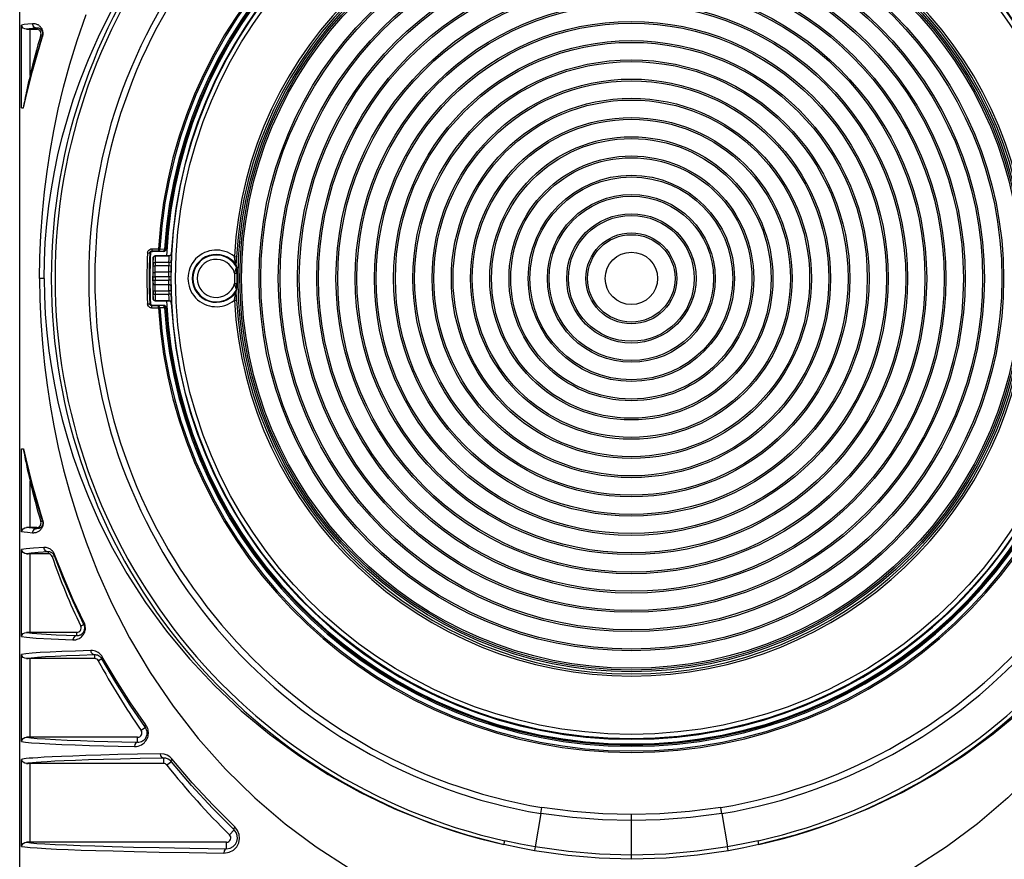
# Model space of a CAD drawing. Header units: millimetres. Extents: x 26456 to 27930, y -18123 to -17119.
# Tile 90 of 96: x 27669 to 27781, y -17417 to -17321. Entities that reach past the tile are written whole.
import ezdxf

# ---------------------------------------------------------------- set-up
doc = ezdxf.new("R2010")
doc.units = ezdxf.units.MM
doc.linetypes.add('ACAD_ISO02W100', pattern=[15, 12, -3])
for name, color, linetype in [('LJ-Y31201-03SOLIDLINE', 7, 'Continuous'), ('LJ-Y31201-04SOLIDLINE', 7, 'Continuous'), ('LJ-Y31201-18SOLIDLINE', 7, 'Continuous'), ('Y31201-Y31202-PP-20_2SOLIDLINE', 7, 'Continuous'), ('图层2', 7, 'ACAD_ISO02W100')]:
    doc.layers.add(name, color=color, linetype=linetype)
doc.styles.add('STYLE1', font='txt.shx')
doc.dimstyles.new('11', dxfattribs={"dimtxt": 7, "dimasz": 6, "dimexe": 1.25, "dimexo": 0.625, "dimgap": 2, "dimtad": 1, "dimtxsty": 'STYLE1', "dimcen": 2.5, "dimclrd": 3, "dimclre": 3, "dimclrt": 3, "dimadec": 0, "dimazin": 0, "dimtfac": 1, "dimtmove": 0, "dimatfit": 3, "dimfxl": 1, "dimarcsym": 0})

# ---------------------------------------------------------------- blocks, each defined once
blk = doc.blocks.new('*D8')
at = {"layer": 'Defpoints', "color": 0, "linetype": 'ByBlock', "transparency": 16777216}
for p in [(27768.5, -17205.1), (27852.93, -17450.1), (27921.07, -17450.1)]:
    blk.add_point(p, dxfattribs=at)
at = {"layer": '图层2', "color": 3, "linetype": 'ByBlock', "lineweight": -2, "transparency": 16777216}
for p, q in [((27769.75, -17205.1), (27923.57, -17205.1)), ((27921.07, -17217.1), (27921.07, -17438.1)), ((27854.18, -17450.1), (27923.57, -17450.1))]:
    blk.add_line(p, q, dxfattribs=at)
at = {"layer": '图层2', "color": 3, "linetype": 'ByBlock', "transparency": 16777216}
for points in [[(27919.07, -17217.1), (27923.07, -17217.1), (27921.07, -17205.1)], [(27919.07, -17438.1), (27923.07, -17438.1), (27921.07, -17450.1)]]:
    blk.add_solid(points, dxfattribs=at)
at = {"layer": '图层2', "color": 3, "linetype": 'ByBlock', "transparency": 16777216, "insert": (27908.91, -17327.6), "char_height": 14, "attachment_point": 5, "rotation": 90, "style": 'STYLE1'}
blk.add_mtext('245mm [9,646in]', dxfattribs=at)

msp = doc.modelspace()

# ---------------------------------------------------------------- linework, layer by layer
at = {"layer": 'LJ-Y31201-03SOLIDLINE', "color": 7}
for p, q in [((27668.7, -17330.6), (27668.7, -17321.12)), ((27670.45, -17321.47), (27670.45, -17321.6)), ((27669.29, -17321.6), (27669.48, -17321.6)), ((27669.48, -17321.6), (27670.45, -17321.6)), ((27669.69, -17326.89), (27669.69, -17321.6)), ((27671.13, -17322.3), (27670.93, -17322.24)), ((27668.7, -17330.6), (27668.95, -17330.6)), ((27683.14, -17347.18), (27683.39, -17347.2)), ((27683.39, -17347.2), (27683.48, -17347.29)), ((27683.49, -17347.12), (27683.57, -17347.04)), ((27683.57, -17347.04), (27683.69, -17347.01)), ((27683.64, -17346.71), (27684.38, -17346.71)), ((27683.64, -17346.71), (27683.64, -17346.96)), ((27683.64, -17346.96), (27684.38, -17346.96)), ((27683.67, -17346.99), (27683.69, -17347.01)), ((27685.01, -17347.01), (27683.69, -17347.01)), ((27684.38, -17346.71), (27684.55, -17346.72)), ((27684.38, -17346.71), (27684.38, -17346.96)), ((27684.38, -17346.96), (27684.91, -17346.98)), ((27684.55, -17346.72), (27685.08, -17346.74)), ((27684.98, -17346.98), (27685.01, -17347.01)), ((27685.23, -17346.75), (27685.26, -17346.78)), ((27671.3, -17350.1), (27670.79, -17350.1)), ((27683.14, -17353.01), (27683.39, -17353)), ((27683.39, -17353), (27683.48, -17352.91)), ((27684.38, -17353.24), (27683.64, -17353.24)), ((27683.64, -17353.49), (27683.64, -17353.24)), ((27684.38, -17353.49), (27683.64, -17353.49)), ((27683.67, -17353.21), (27683.69, -17353.19)), ((27685.01, -17353.19), (27683.69, -17353.19)), ((27684.91, -17353.22), (27684.38, -17353.24)), ((27684.38, -17353.49), (27684.38, -17353.24)), ((27684.55, -17353.48), (27684.38, -17353.49)), ((27685.08, -17353.46), (27684.55, -17353.48)), ((27685.01, -17353.19), (27684.98, -17353.21)), ((27685.26, -17353.42), (27685.23, -17353.45)), ((27668.7, -17369.6), (27668.95, -17369.6)), ((27668.7, -17379.08), (27668.7, -17369.6)), ((27668.91, -17369.6), (27668.95, -17369.82)), ((27668.95, -17369.82), (27669.04, -17370.29)), ((27669.69, -17378.6), (27669.69, -17373.3)), ((27670.45, -17378.73), (27670.45, -17378.6)), ((27671.13, -17377.9), (27670.93, -17377.96)), ((27668.7, -17391.08), (27668.7, -17381.12)), ((27669.29, -17381.6), (27669.48, -17381.6)), ((27671.75, -17381.6), (27669.48, -17381.6)), ((27669.69, -17390.6), (27669.69, -17381.6)), ((27671.75, -17381.39), (27671.75, -17381.6)), ((27672.48, -17381.84), (27672.22, -17381.93)), ((27675.86, -17389.71), (27675.49, -17389.88)), ((27675.04, -17390.96), (27675.04, -17390.6)), ((27668.7, -17403.08), (27668.7, -17393.12)), ((27669.29, -17393.6), (27669.48, -17393.6)), ((27677.07, -17393.6), (27669.48, -17393.6)), ((27669.69, -17402.6), (27669.69, -17393.6)), ((27677.07, -17393.17), (27677.07, -17393.6)), ((27677.92, -17393.64), (27677.51, -17393.86)), ((27679.53, -17396.07), (27677.95, -17393.4)), ((27682.89, -17401.48), (27682.41, -17401.81)), ((27683.02, -17401.32), (27682.94, -17401.19)), ((27682, -17403.16), (27682, -17402.6)), ((27668.7, -17415.08), (27668.7, -17405.12)), ((27669.29, -17405.6), (27669.48, -17405.6)), ((27684.96, -17405.6), (27669.48, -17405.6)), ((27669.69, -17414.6), (27669.69, -17405.6)), ((27684.96, -17404.98), (27684.96, -17405.6)), ((27685.87, -17405.39), (27685.36, -17405.79)), ((27688.24, -17407.8), (27685.92, -17405.08)), ((27728.14, -17411.32), (27727.5, -17415.14)), ((27728.14, -17411.32), (27728.25, -17410.63)), ((27748.83, -17411.12), (27748.75, -17410.63)), ((27748.87, -17411.32), (27748.83, -17411.12)), ((27748.87, -17411.32), (27749.51, -17415.14)), ((27693.05, -17413.19), (27692.51, -17413.74)), ((27693.44, -17413.25), (27693.12, -17412.84)), ((27692.16, -17415.34), (27692.16, -17414.6)), ((27723.91, -17414.87), (27724.01, -17414.43)), ((27753.1, -17414.87), (27753, -17414.43))]:
    msp.add_line(p, q, dxfattribs=at)
for points in [[(27670.79, -17350.1), (27670.82, -17347.71), (27670.92, -17345.17), (27671.1, -17342.64), (27671.34, -17340.2), (27671.63, -17337.87), (27671.98, -17335.58), (27672.4, -17333.23), (27672.91, -17330.76), (27673.52, -17328.21), (27674.23, -17325.61), (27675.07, -17322.88), (27676.1, -17319.91)], [(27671.3, -17350.1), (27671.33, -17348.11), (27671.43, -17345.98), (27671.61, -17343.86), (27671.84, -17341.81), (27672.13, -17339.85), (27672.47, -17337.93), (27672.88, -17335.98), (27673.38, -17333.94), (27673.96, -17331.83), (27674.64, -17329.68), (27675.42, -17327.46), (27676.36, -17325.08), (27677.53, -17322.45), (27678.99, -17319.52)], [(27669.97, -17320.97), (27669.42, -17321.02), (27669, -17321.07), (27668.7, -17321.12)], [(27669.29, -17321.6), (27669.08, -17321.56), (27668.9, -17321.46), (27668.77, -17321.31), (27668.7, -17321.12)], [(27670.51, -17321.47), (27669.96, -17321.51), (27669.58, -17321.56), (27669.29, -17321.6)], [(27670.45, -17321.47), (27670.21, -17321.4), (27670.03, -17321.22), (27669.97, -17320.97)], [(27671.13, -17322.44), (27671.15, -17322.4), (27671.16, -17322.36), (27671.17, -17322.32), (27671.17, -17322.28), (27671.18, -17322.23), (27671.18, -17322.18), (27671.19, -17322.12), (27671.19, -17322.06), (27671.18, -17321.99), (27671.17, -17321.93), (27671.16, -17321.85), (27671.14, -17321.78), (27671.12, -17321.71), (27671.09, -17321.64), (27671.06, -17321.57), (27671.02, -17321.51), (27670.98, -17321.45), (27670.94, -17321.4), (27670.9, -17321.34), (27670.85, -17321.29), (27670.79, -17321.24), (27670.74, -17321.2), (27670.68, -17321.15), (27670.61, -17321.11), (27670.54, -17321.08), (27670.46, -17321.04), (27670.38, -17321.02), (27670.29, -17320.99), (27670.19, -17320.98), (27670.08, -17320.97), (27669.97, -17320.97)], [(27671.13, -17322.3), (27671.13, -17322.27), (27671.14, -17322.25), (27671.14, -17322.23), (27671.15, -17322.2), (27671.15, -17322.17), (27671.16, -17322.14), (27671.16, -17322.11), (27671.16, -17322.08), (27671.15, -17322.04), (27671.15, -17322), (27671.14, -17321.96), (27671.13, -17321.91), (27671.12, -17321.87), (27671.1, -17321.83), (27671.08, -17321.79), (27671.06, -17321.76), (27671.04, -17321.72), (27671.01, -17321.69), (27670.98, -17321.66), (27670.95, -17321.63), (27670.92, -17321.6), (27670.89, -17321.58), (27670.85, -17321.55), (27670.81, -17321.53), (27670.77, -17321.51), (27670.73, -17321.5), (27670.68, -17321.48), (27670.63, -17321.47), (27670.57, -17321.47), (27670.51, -17321.47)], [(27668.94, -17330.6), (27669.2, -17329.43), (27669.53, -17328), (27669.96, -17326.33), (27670.49, -17324.42), (27671.13, -17322.3)], [(27668.95, -17330.6), (27669.22, -17329.44), (27669.56, -17328.03), (27669.98, -17326.38), (27670.5, -17324.51), (27671.13, -17322.44)], [(27671.13, -17322.3), (27671.12, -17322.34), (27671.12, -17322.39), (27671.13, -17322.44)], [(27669.69, -17326.89), (27669.59, -17327.36), (27669.49, -17327.78), (27669.41, -17328.16), (27669.33, -17328.52), (27669.26, -17328.84), (27669.2, -17329.14), (27669.14, -17329.42), (27669.09, -17329.67), (27669.04, -17329.92), (27668.99, -17330.16), (27668.91, -17330.6)], [(27683.14, -17347.18), (27683.15, -17347.11), (27683.18, -17347.03), (27683.22, -17346.94), (27683.28, -17346.86), (27683.38, -17346.79), (27683.5, -17346.73), (27683.64, -17346.71)], [(27683.39, -17347.2), (27683.4, -17347.16), (27683.41, -17347.12), (27683.43, -17347.08), (27683.46, -17347.04), (27683.51, -17347), (27683.57, -17346.97), (27683.64, -17346.96)], [(27684.55, -17346.72), (27684.52, -17346.84), (27684.46, -17346.93), (27684.38, -17346.96)], [(27685.08, -17346.74), (27685.06, -17346.86), (27684.99, -17346.94), (27684.91, -17346.98)], [(27684.91, -17346.98), (27684.93, -17346.98), (27684.95, -17346.98), (27684.96, -17346.98), (27684.98, -17346.98), (27684.98, -17346.98)], [(27685.23, -17346.75), (27685.19, -17346.87), (27685.1, -17346.95), (27684.98, -17346.98)], [(27685.01, -17347.01), (27685.13, -17346.98), (27685.22, -17346.89), (27685.26, -17346.78)], [(27685.08, -17346.74), (27685.13, -17346.74), (27685.16, -17346.74), (27685.2, -17346.75), (27685.22, -17346.75), (27685.23, -17346.75)], [(27670.79, -17350.1), (27670.82, -17352.48), (27670.92, -17355.02), (27671.1, -17357.56), (27671.34, -17359.99), (27671.63, -17362.32), (27671.98, -17364.62), (27672.4, -17366.97), (27672.91, -17369.44), (27673.52, -17371.99), (27674.23, -17374.59), (27675.07, -17377.32), (27676.1, -17380.29), (27677.41, -17383.62), (27679.06, -17387.3), (27681.07, -17391.21), (27683.42, -17395.18), (27686.05, -17399.05), (27688.93, -17402.74), (27692.06, -17406.25), (27695.41, -17409.53), (27698.9, -17412.5), (27702.45, -17415.13), (27706.21, -17417.55)], [(27671.3, -17350.1), (27671.33, -17352.09), (27671.43, -17354.21), (27671.61, -17356.34), (27671.84, -17358.39), (27672.13, -17360.35), (27672.47, -17362.26), (27672.88, -17364.21), (27673.38, -17366.25), (27673.96, -17368.36), (27674.64, -17370.51), (27675.42, -17372.74), (27676.36, -17375.12), (27677.53, -17377.75), (27678.99, -17380.68), (27680.78, -17383.86), (27682.9, -17387.16), (27685.31, -17390.45), (27687.94, -17393.64), (27690.8, -17396.68), (27693.86, -17399.56), (27697.1, -17402.25), (27700.43, -17404.68), (27703.81, -17406.85), (27707.41, -17408.86), (27711.4, -17410.78), (27715.62, -17412.46), (27719.77, -17413.81), (27723.91, -17414.87)], [(27806.22, -17350.1), (27806.19, -17352.48), (27806.08, -17355.02), (27805.91, -17357.56), (27805.67, -17359.99), (27805.38, -17362.32), (27805.03, -17364.62), (27804.61, -17366.97), (27804.1, -17369.44), (27803.49, -17371.99), (27802.78, -17374.59), (27801.94, -17377.32), (27800.91, -17380.29), (27799.6, -17383.62), (27797.95, -17387.3), (27795.93, -17391.21), (27793.59, -17395.18), (27790.96, -17399.05), (27788.08, -17402.74), (27784.95, -17406.25), (27781.6, -17409.53), (27778.11, -17412.5), (27774.56, -17415.13), (27770.8, -17417.55)], [(27683.64, -17353.49), (27683.57, -17353.48), (27683.48, -17353.46), (27683.4, -17353.42), (27683.31, -17353.36), (27683.23, -17353.27), (27683.17, -17353.15), (27683.14, -17353.01)], [(27683.64, -17353.24), (27683.6, -17353.23), (27683.56, -17353.22), (27683.52, -17353.21), (27683.48, -17353.17), (27683.44, -17353.13), (27683.41, -17353.07), (27683.39, -17353)], [(27683.69, -17353.19), (27683.57, -17353.16), (27683.49, -17353.08)], [(27684.55, -17353.48), (27684.52, -17353.36), (27684.46, -17353.27), (27684.38, -17353.24)], [(27684.98, -17353.21), (27684.98, -17353.21), (27684.97, -17353.22), (27684.94, -17353.22), (27684.91, -17353.22)], [(27685.08, -17353.46), (27685.06, -17353.34), (27684.99, -17353.25), (27684.91, -17353.22)], [(27685.23, -17353.45), (27685.19, -17353.33), (27685.1, -17353.24), (27684.98, -17353.21)], [(27685.26, -17353.42), (27685.22, -17353.3), (27685.13, -17353.22), (27685.01, -17353.19)], [(27685.23, -17353.45), (27685.22, -17353.45), (27685.2, -17353.45), (27685.15, -17353.45), (27685.08, -17353.46)], [(27668.94, -17369.6), (27669.2, -17370.76), (27669.53, -17372.19), (27669.96, -17373.87), (27670.48, -17375.78), (27671.13, -17377.93)], [(27668.95, -17369.6), (27669.22, -17370.76), (27669.56, -17372.17), (27669.98, -17373.82), (27670.5, -17375.68), (27671.13, -17377.76)], [(27669.04, -17370.29), (27669.09, -17370.54), (27669.15, -17370.8), (27669.2, -17371.08), (27669.27, -17371.38), (27669.34, -17371.71), (27669.41, -17372.06), (27669.5, -17372.44), (27669.59, -17372.85), (27669.69, -17373.3)], [(27671.13, -17377.76), (27671.15, -17377.81), (27671.16, -17377.86), (27671.17, -17377.91), (27671.18, -17377.96), (27671.18, -17378.01), (27671.19, -17378.06), (27671.19, -17378.11), (27671.18, -17378.17), (27671.18, -17378.23), (27671.17, -17378.29), (27671.16, -17378.35), (27671.14, -17378.41), (27671.12, -17378.47), (27671.1, -17378.53), (27671.07, -17378.59), (27671.04, -17378.65), (27671.01, -17378.71), (27670.97, -17378.76), (27670.93, -17378.82), (27670.88, -17378.87), (27670.83, -17378.92), (27670.78, -17378.97), (27670.72, -17379.01), (27670.66, -17379.05), (27670.59, -17379.09), (27670.52, -17379.13), (27670.44, -17379.16), (27670.35, -17379.19), (27670.27, -17379.21), (27670.17, -17379.22), (27670.07, -17379.23), (27669.97, -17379.23)], [(27671.13, -17377.76), (27671.12, -17377.8), (27671.12, -17377.85), (27671.13, -17377.9)], [(27668.7, -17379.08), (27668.77, -17378.89), (27668.9, -17378.74), (27669.08, -17378.63), (27669.29, -17378.6)], [(27670.45, -17378.6), (27669.48, -17378.6), (27669.29, -17378.6)], [(27670.45, -17378.73), (27669.96, -17378.68), (27669.58, -17378.64), (27669.29, -17378.6)], [(27669.97, -17379.23), (27670.03, -17378.98), (27670.21, -17378.79), (27670.45, -17378.73)], [(27671.13, -17377.93), (27671.14, -17377.96), (27671.15, -17377.99), (27671.15, -17378.02), (27671.15, -17378.05), (27671.16, -17378.07), (27671.16, -17378.11), (27671.16, -17378.14), (27671.15, -17378.17), (27671.15, -17378.21), (27671.14, -17378.24), (27671.13, -17378.28), (27671.12, -17378.32), (27671.1, -17378.35), (27671.09, -17378.39), (27671.07, -17378.42), (27671.05, -17378.45), (27671.03, -17378.48), (27671, -17378.52), (27670.97, -17378.55), (27670.95, -17378.57), (27670.91, -17378.6), (27670.88, -17378.63), (27670.84, -17378.65), (27670.8, -17378.67), (27670.76, -17378.69), (27670.72, -17378.7), (27670.67, -17378.72), (27670.62, -17378.73), (27670.56, -17378.73), (27670.51, -17378.73), (27670.45, -17378.73)], [(27669.97, -17379.23), (27669.41, -17379.18), (27669, -17379.13), (27668.7, -17379.08)], [(27671.28, -17380.89), (27670.07, -17380.96), (27669.23, -17381.04), (27668.7, -17381.12)], [(27669.29, -17381.6), (27669.08, -17381.56), (27668.9, -17381.46), (27668.77, -17381.31), (27668.7, -17381.12)], [(27671.75, -17381.39), (27671.51, -17381.32), (27671.34, -17381.13), (27671.28, -17380.89)], [(27672.49, -17381.68), (27672.46, -17381.59), (27672.41, -17381.5), (27672.36, -17381.42), (27672.31, -17381.35), (27672.25, -17381.28), (27672.18, -17381.21), (27672.11, -17381.15), (27672.03, -17381.09), (27671.94, -17381.04), (27671.85, -17380.99), (27671.75, -17380.95), (27671.65, -17380.92), (27671.53, -17380.9), (27671.41, -17380.89), (27671.28, -17380.89)], [(27671.75, -17381.39), (27670.63, -17381.46), (27669.82, -17381.53), (27669.29, -17381.6)], [(27672.48, -17381.84), (27672.45, -17381.79), (27672.43, -17381.74), (27672.4, -17381.69), (27672.36, -17381.64), (27672.32, -17381.6), (27672.28, -17381.56), (27672.24, -17381.53), (27672.19, -17381.49), (27672.14, -17381.46), (27672.09, -17381.44), (27672.03, -17381.42), (27671.96, -17381.4), (27671.89, -17381.39), (27671.82, -17381.38), (27671.75, -17381.39)], [(27672.48, -17381.84), (27672.47, -17381.79), (27672.47, -17381.73), (27672.49, -17381.68)], [(27675.86, -17389.71), (27674.62, -17387.07), (27673.49, -17384.43), (27672.48, -17381.84)], [(27675.89, -17389.5), (27674.64, -17386.88), (27673.51, -17384.25), (27672.49, -17381.68)], [(27674.6, -17391.46), (27674.77, -17391.45), (27674.93, -17391.43), (27675.08, -17391.39), (27675.21, -17391.34), (27675.33, -17391.28), (27675.44, -17391.22), (27675.54, -17391.14), (27675.63, -17391.06), (27675.71, -17390.97), (27675.78, -17390.88), (27675.84, -17390.78), (27675.89, -17390.68), (27675.94, -17390.58), (27675.97, -17390.47), (27676, -17390.35), (27676.02, -17390.21), (27676.03, -17390.07), (27676.01, -17389.91), (27675.99, -17389.77), (27675.94, -17389.63), (27675.89, -17389.5)], [(27675.04, -17390.96), (27675.14, -17390.96), (27675.24, -17390.95), (27675.34, -17390.92), (27675.42, -17390.89), (27675.5, -17390.86), (27675.57, -17390.81), (27675.63, -17390.77), (27675.69, -17390.71), (27675.74, -17390.66), (27675.79, -17390.6), (27675.83, -17390.54), (27675.86, -17390.48), (27675.89, -17390.41), (27675.91, -17390.34), (27675.93, -17390.26), (27675.94, -17390.17), (27675.95, -17390.08), (27675.94, -17389.98), (27675.92, -17389.88), (27675.89, -17389.8), (27675.86, -17389.71)], [(27675.86, -17389.71), (27675.84, -17389.65), (27675.85, -17389.57), (27675.89, -17389.5)], [(27668.7, -17391.08), (27668.77, -17390.89), (27668.9, -17390.74), (27669.08, -17390.63), (27669.29, -17390.6)], [(27668.7, -17391.08), (27669.28, -17391.16), (27670.38, -17391.26), (27672.11, -17391.35), (27674.6, -17391.46)], [(27675.04, -17390.6), (27669.48, -17390.6), (27669.29, -17390.6)], [(27669.29, -17390.6), (27669.92, -17390.68), (27671.01, -17390.77), (27672.68, -17390.86), (27675.04, -17390.96)], [(27675.04, -17390.96), (27674.82, -17391.03), (27674.66, -17391.21), (27674.6, -17391.46)], [(27676.65, -17392.67), (27674.88, -17392.73), (27673.34, -17392.79), (27671.99, -17392.85), (27670.86, -17392.91), (27669.95, -17392.97), (27669.22, -17393.04), (27668.7, -17393.12)], [(27669.29, -17393.6), (27669.08, -17393.56), (27668.9, -17393.46), (27668.77, -17393.31), (27668.7, -17393.12)], [(27677.07, -17393.17), (27675.36, -17393.23), (27673.88, -17393.28), (27672.57, -17393.34), (27671.46, -17393.4), (27670.56, -17393.46), (27669.83, -17393.53), (27669.29, -17393.6)], [(27677.07, -17393.17), (27676.86, -17393.1), (27676.71, -17392.92), (27676.65, -17392.67)], [(27677.95, -17393.4), (27677.89, -17393.29), (27677.81, -17393.19), (27677.71, -17393.09), (27677.6, -17392.99), (27677.48, -17392.9), (27677.34, -17392.82), (27677.19, -17392.76), (27677.03, -17392.71), (27676.85, -17392.68), (27676.65, -17392.67)], [(27677.92, -17393.64), (27677.87, -17393.57), (27677.82, -17393.5), (27677.76, -17393.43), (27677.69, -17393.37), (27677.6, -17393.31), (27677.51, -17393.26), (27677.42, -17393.22), (27677.31, -17393.19), (27677.19, -17393.17), (27677.07, -17393.17)], [(27677.92, -17393.64), (27677.9, -17393.57), (27677.91, -17393.49), (27677.95, -17393.4)], [(27682.89, -17401.48), (27681.14, -17398.94), (27679.49, -17396.32), (27677.92, -17393.64)], [(27682.94, -17401.19), (27681.19, -17398.67), (27679.53, -17396.07)], [(27783.15, -17399.56), (27779.91, -17402.25), (27776.58, -17404.68), (27773.2, -17406.85), (27769.6, -17408.86), (27765.61, -17410.78), (27761.39, -17412.46), (27757.24, -17413.81), (27753.1, -17414.87)], [(27681.63, -17403.66), (27681.86, -17403.65), (27682.08, -17403.6), (27682.27, -17403.54), (27682.44, -17403.45), (27682.59, -17403.36), (27682.73, -17403.25), (27682.84, -17403.13), (27682.94, -17403.01), (27683.02, -17402.89), (27683.09, -17402.75), (27683.15, -17402.62), (27683.19, -17402.48), (27683.22, -17402.33), (27683.23, -17402.18), (27683.23, -17402.02), (27683.22, -17401.87), (27683.19, -17401.73), (27683.15, -17401.58), (27683.09, -17401.45), (27683.02, -17401.32)], [(27682, -17403.16), (27682.15, -17403.15), (27682.3, -17403.12), (27682.43, -17403.08), (27682.55, -17403.02), (27682.65, -17402.96), (27682.74, -17402.88), (27682.82, -17402.81), (27682.89, -17402.72), (27682.94, -17402.64), (27682.99, -17402.55), (27683.03, -17402.45), (27683.06, -17402.36), (27683.08, -17402.26), (27683.09, -17402.15), (27683.09, -17402.05), (27683.08, -17401.94), (27683.06, -17401.84), (27683.03, -17401.75), (27682.99, -17401.65), (27682.95, -17401.56), (27682.89, -17401.48)], [(27682.89, -17401.48), (27682.87, -17401.4), (27682.88, -17401.3), (27682.94, -17401.19)], [(27668.7, -17403.08), (27668.77, -17402.89), (27668.9, -17402.74), (27669.08, -17402.63), (27669.29, -17402.6)], [(27682, -17402.6), (27669.48, -17402.6), (27669.29, -17402.6)], [(27669.29, -17402.6), (27669.78, -17402.66), (27670.49, -17402.73), (27671.42, -17402.79), (27672.59, -17402.86), (27673.95, -17402.92), (27675.45, -17402.97), (27677.03, -17403.03), (27678.6, -17403.07), (27680.19, -17403.11), (27682, -17403.16)], [(27668.7, -17403.08), (27669.16, -17403.15), (27669.84, -17403.22), (27670.76, -17403.28), (27671.94, -17403.35), (27673.32, -17403.41), (27674.87, -17403.47), (27676.5, -17403.52), (27678.12, -17403.57), (27679.77, -17403.61), (27681.63, -17403.66)], [(27682, -17403.16), (27681.81, -17403.23), (27681.68, -17403.41), (27681.63, -17403.66)], [(27684.62, -17404.48), (27681.98, -17404.53), (27679.73, -17404.58), (27677.79, -17404.64), (27676.09, -17404.69), (27674.6, -17404.74), (27673.3, -17404.79), (27672.21, -17404.84), (27671.31, -17404.88), (27670.58, -17404.93), (27670.01, -17404.97), (27669.57, -17405), (27669.24, -17405.04), (27669, -17405.07), (27668.83, -17405.09), (27668.7, -17405.12)], [(27684.96, -17404.98), (27684.79, -17404.91), (27684.67, -17404.72), (27684.62, -17404.48)], [(27685.92, -17405.08), (27685.68, -17404.83), (27685.37, -17404.64), (27685.02, -17404.52), (27684.62, -17404.48)], [(27669.29, -17405.6), (27669.08, -17405.56), (27668.9, -17405.46), (27668.77, -17405.31), (27668.7, -17405.12)], [(27684.96, -17404.98), (27682.3, -17405.03), (27680.04, -17405.09), (27678.09, -17405.14), (27676.39, -17405.19), (27674.9, -17405.24), (27673.61, -17405.29), (27672.53, -17405.34), (27671.66, -17405.39), (27670.95, -17405.43), (27670.4, -17405.48), (27669.98, -17405.51), (27669.67, -17405.55), (27669.45, -17405.57), (27669.29, -17405.6)], [(27685.87, -17405.39), (27685.69, -17405.22), (27685.48, -17405.09), (27685.24, -17405), (27684.96, -17404.98)], [(27685.87, -17405.39), (27685.84, -17405.3), (27685.86, -17405.2), (27685.92, -17405.08)], [(27693.05, -17413.19), (27690.57, -17410.72), (27688.18, -17408.12), (27685.87, -17405.39)], [(27693.12, -17412.84), (27690.64, -17410.38), (27688.24, -17407.8)], [(27738.5, -17412.12), (27735.21, -17412.04), (27731.76, -17411.78), (27728.14, -17411.32)], [(27738.5, -17411.44), (27735.25, -17411.36), (27731.83, -17411.09), (27728.25, -17410.63)], [(27748.75, -17410.63), (27745.17, -17411.09), (27741.76, -17411.36), (27738.5, -17411.44)], [(27748.87, -17411.32), (27745.25, -17411.78), (27741.79, -17412.04), (27738.5, -17412.12)], [(27738.5, -17416.55), (27738.5, -17416.47), (27738.5, -17411.44)], [(27691.88, -17415.84), (27692.47, -17415.75), (27692.97, -17415.49), (27693.34, -17415.11), (27693.57, -17414.66), (27693.66, -17414.19), (27693.62, -17413.71), (27693.44, -17413.25)], [(27692.16, -17415.34), (27692.59, -17415.28), (27692.94, -17415.09), (27693.2, -17414.82), (27693.37, -17414.5), (27693.43, -17414.16), (27693.4, -17413.82), (27693.28, -17413.49), (27693.05, -17413.19)], [(27693.05, -17413.19), (27693.02, -17413.11), (27693.04, -17412.98), (27693.12, -17412.84)], [(27668.7, -17415.08), (27668.77, -17414.89), (27668.9, -17414.74), (27669.08, -17414.63), (27669.29, -17414.6)], [(27692.16, -17414.6), (27669.48, -17414.6), (27669.29, -17414.6)], [(27669.29, -17414.6), (27669.78, -17414.66), (27670.47, -17414.73), (27671.4, -17414.79), (27672.55, -17414.85), (27673.9, -17414.91), (27675.41, -17414.97), (27677.1, -17415.03), (27679.09, -17415.09), (27681.51, -17415.15), (27684.45, -17415.21), (27687.97, -17415.28), (27692.16, -17415.34)], [(27727.41, -17415.57), (27725.7, -17415.25), (27723.91, -17414.87)], [(27727.5, -17415.14), (27725.8, -17414.81), (27724.01, -17414.43)], [(27753, -17414.43), (27751.28, -17414.8), (27749.51, -17415.14)], [(27753.1, -17414.87), (27751.37, -17415.24), (27749.6, -17415.57)], [(27668.7, -17415.08), (27669.11, -17415.14), (27669.71, -17415.2), (27670.5, -17415.26), (27671.51, -17415.32), (27672.7, -17415.38), (27674.05, -17415.44), (27675.54, -17415.49), (27677.23, -17415.54), (27679.21, -17415.6), (27681.61, -17415.66), (27684.48, -17415.72), (27687.88, -17415.78), (27691.88, -17415.84)], [(27692.16, -17415.34), (27692.02, -17415.41), (27691.92, -17415.6), (27691.88, -17415.84)], [(27727.5, -17415.14), (27727.45, -17415.36), (27727.42, -17415.5), (27727.41, -17415.57)], [(27738.5, -17416.55), (27734.83, -17416.44), (27731.24, -17416.13), (27727.41, -17415.57)], [(27738.5, -17416.08), (27734.86, -17415.98), (27731.3, -17415.67), (27727.5, -17415.14)], [(27749.51, -17415.14), (27746.02, -17415.64), (27742.45, -17415.96), (27738.5, -17416.08)], [(27749.6, -17415.57), (27746.08, -17416.09), (27742.48, -17416.43), (27738.5, -17416.55)], [(27749.6, -17415.57), (27749.58, -17415.5), (27749.55, -17415.36), (27749.51, -17415.14)]]:
    msp.add_lwpolyline(points, dxfattribs=at)
for centre, radius, start, end in [((27738.5, -17350.1), 66.39, 102.6961, 257.304), ((27738.5, -17350.1), 66.39, 282.696, 77.3038), ((27738.5, -17350.1), 65.95, 102.6963, 257.3038), ((27738.5, -17350.1), 65.95, 282.6962, 77.3037), ((27738.5, -17350.1), 62.1, 99.6057, 260.3943), ((27738.5, -17350.1), 61.4, 99.6106, 260.3894), ((27738.5, -17350.1), 61.4, 279.6106, 80.3894), ((27738.5, -17350.1), 62.1, 279.6057, 80.3943), ((27738.5, -17350.1), 54.23, 3.5817, 176.4183), ((27738.5, -17350.1), 54.06, 3.5817, 176.4183), ((27738.5, -17350.1), 53.53, 3.5977, 176.4023), ((27738.5, -17350.1), 53.38, 3.5964, 176.4036), ((27738.5, -17350.1), 53.35, 3.5695, 176.4305), ((27738.5, -17350.1), 53.26, 2.7832, 177.217), ((27750.5, -17345.84), 83, 163.4838, 166.8083), ((27670.45, -17322.1), 0.5, 343.4838, 90), ((27738.5, -17350.1), 55.44, 176.9863, 183.0137), ((27738.5, -17350.1), 55.19, 176.9863, 183.0137), ((27738.5, -17350.1), 55.1, 176.8999, 183.1001), ((27738.5, -17350.1), 53.26, 182.7832, 357.217), ((27738.5, -17350.1), 54.23, 183.5817, 356.4183), ((27738.5, -17350.1), 54.06, 183.5817, 356.4183), ((27738.5, -17350.1), 53.53, 183.5977, 356.4023), ((27738.5, -17350.1), 53.38, 183.5964, 356.4036), ((27738.5, -17350.1), 53.35, 183.5695, 356.4305), ((27750.5, -17354.36), 83, 193.1917, 196.5162), ((27670.45, -17378.1), 0.5, 270, 16.5162), ((27671.75, -17382.1), 0.5, 19.4018, 90), ((27750.5, -17354.36), 83, 199.4018, 205.3407), ((27675.04, -17390.1), 0.5, 270, 25.3407), ((27677.07, -17394.1), 0.5, 28.4182, 90), ((27750.5, -17354.36), 83, 208.4182, 214.8697), ((27682, -17402.1), 0.5, 270, 34.8697), ((27684.96, -17406.1), 0.5, 38.2881, 90), ((27750.5, -17354.36), 83, 218.2881, 225.678), ((27692.16, -17414.1), 0.5, 270, 45.678)]:
    msp.add_arc(centre, radius, start, end, dxfattribs=at)
at = {"layer": 'LJ-Y31201-04SOLIDLINE', "color": 7}
msp.add_line((27668.5, -17271.1), (27668.5, -17429.1), dxfattribs=at)
at = {"layer": 'LJ-Y31201-18SOLIDLINE', "color": 7}
for p, q in [((27685.86, -17347.3), (27685.85, -17347.28)), ((27683.79, -17347.77), (27683.77, -17347.76)), ((27683.78, -17348.27), (27683.79, -17347.98)), ((27683.78, -17348.27), (27684.03, -17348.28)), ((27684.02, -17347.52), (27685.6, -17347.52)), ((27684.04, -17347.53), (27684.02, -17347.52)), ((27684.03, -17348.28), (27684.04, -17347.85)), ((27685.59, -17348.28), (27684.03, -17348.28)), ((27685.61, -17347.53), (27684.04, -17347.53)), ((27685.59, -17348.28), (27685.61, -17347.85)), ((27685.84, -17348.29), (27685.59, -17348.28)), ((27685.61, -17347.53), (27685.6, -17347.52)), ((27685.84, -17348.29), (27685.86, -17347.71)), ((27693.07, -17347.6), (27693.32, -17347.62)), ((27693.23, -17348.44), (27693.22, -17348.39)), ((27693.27, -17348.6), (27693.25, -17348.52)), ((27693.29, -17348.37), (27693.3, -17348.23)), ((27693.29, -17348.49), (27693.29, -17348.37)), ((27693.3, -17348.07), (27693.31, -17347.89)), ((27693.3, -17348.23), (27693.3, -17348.07)), ((27683.76, -17349.66), (27683.76, -17349.56)), ((27683.76, -17349.91), (27683.76, -17349.66)), ((27683.77, -17348.68), (27684.02, -17348.68)), ((27684.01, -17349.72), (27684.01, -17349.18)), ((27685.57, -17349.38), (27684.01, -17349.38)), ((27685.58, -17348.68), (27684.02, -17348.68)), ((27685.57, -17349.91), (27685.57, -17349.18)), ((27685.83, -17348.69), (27685.58, -17348.68)), ((27685.82, -17349.91), (27685.82, -17349.21)), ((27693.1, -17349.51), (27693.35, -17349.51)), ((27693.19, -17349.22), (27693.27, -17348.95)), ((27693.3, -17348.68), (27693.27, -17348.6)), ((27693.27, -17348.95), (27693.3, -17348.86)), ((27693.3, -17348.66), (27693.28, -17348.59)), ((27693.28, -17348.59), (27693.29, -17348.62)), ((27693.33, -17348.75), (27693.3, -17348.66)), ((27693.33, -17348.76), (27693.3, -17348.68)), ((27693.3, -17348.86), (27693.31, -17348.82)), ((27693.32, -17348.77), (27693.33, -17348.76)), ((27693.35, -17348.82), (27693.33, -17348.75)), ((27693.35, -17348.82), (27693.35, -17348.83)), ((27693.35, -17348.83), (27693.36, -17348.85)), ((27693.36, -17348.86), (27693.35, -17348.83)), ((27693.35, -17349.51), (27693.36, -17349.08)), ((27693.35, -17349.51), (27693.35, -17350.69)), ((27693.36, -17348.85), (27693.36, -17348.89)), ((27693.36, -17349.08), (27693.36, -17348.97)), ((27683.76, -17349.91), (27684.01, -17349.91)), ((27683.76, -17350.29), (27684.01, -17350.29)), ((27683.76, -17350.54), (27683.76, -17350.29)), ((27683.76, -17350.64), (27683.76, -17350.54)), ((27684.01, -17349.91), (27684.01, -17349.72)), ((27685.57, -17349.91), (27684.01, -17349.91)), ((27684.01, -17350.29), (27685.57, -17350.29)), ((27684.01, -17351.02), (27684.01, -17350.29)), ((27684.01, -17350.81), (27685.57, -17350.81)), ((27685.82, -17349.91), (27685.57, -17349.91)), ((27685.82, -17350.29), (27685.57, -17350.29)), ((27685.57, -17351.02), (27685.57, -17350.29)), ((27685.82, -17351.14), (27685.82, -17350.29)), ((27693.1, -17350.69), (27693.35, -17350.69)), ((27683.77, -17351.52), (27684.02, -17351.51)), ((27683.78, -17351.92), (27684.03, -17351.91)), ((27684.02, -17351.51), (27685.58, -17351.51)), ((27684.03, -17351.91), (27685.59, -17351.91)), ((27685.83, -17351.51), (27685.58, -17351.51)), ((27685.84, -17351.91), (27685.59, -17351.91)), ((27693.16, -17352.08), (27693.19, -17351.95)), ((27693.19, -17351.95), (27693.21, -17351.84)), ((27693.28, -17351.28), (27693.2, -17351.03)), ((27693.3, -17351.34), (27693.28, -17351.28)), ((27693.28, -17351.61), (27693.3, -17351.53)), ((27693.28, -17351.61), (27693.29, -17351.58)), ((27693.29, -17351.88), (27693.29, -17351.76)), ((27693.3, -17352.03), (27693.29, -17351.88)), ((27693.31, -17351.38), (27693.3, -17351.34)), ((27693.3, -17351.52), (27693.33, -17351.44)), ((27693.3, -17351.53), (27693.33, -17351.45)), ((27693.33, -17351.45), (27693.35, -17351.38)), ((27693.35, -17351.39), (27693.35, -17351.38)), ((27693.36, -17351.26), (27693.36, -17351.23)), ((27693.36, -17351.29), (27693.36, -17351.26)), ((27683.77, -17352.44), (27683.79, -17352.42)), ((27684.02, -17352.68), (27684.04, -17352.66)), ((27685.6, -17352.68), (27684.02, -17352.68)), ((27684.04, -17352.66), (27685.61, -17352.66)), ((27685.6, -17352.68), (27685.61, -17352.66)), ((27685.69, -17352.7), (27685.6, -17352.68)), ((27685.85, -17352.92), (27685.86, -17352.9)), ((27693.07, -17352.59), (27693.32, -17352.58)), ((27693.31, -17352.2), (27693.3, -17352.03)), ((27693.31, -17352.39), (27693.31, -17352.2)), ((27693.32, -17352.58), (27693.31, -17352.39))]:
    msp.add_line(p, q, dxfattribs=at)
for points in [[(27685.6, -17347.52), (27685.69, -17347.5), (27685.77, -17347.45), (27685.83, -17347.37), (27685.85, -17347.28)], [(27685.86, -17347.3), (27685.83, -17347.42), (27685.74, -17347.5), (27685.61, -17347.53)], [(27685.86, -17347.71), (27685.86, -17347.49), (27685.87, -17347.35), (27685.86, -17347.3)], [(27683.77, -17347.76), (27683.79, -17347.66), (27683.85, -17347.59), (27683.93, -17347.53), (27684.02, -17347.52)], [(27683.79, -17347.77), (27683.83, -17347.65), (27683.92, -17347.56), (27684.04, -17347.53)], [(27683.79, -17347.98), (27683.79, -17347.87), (27683.79, -17347.8), (27683.79, -17347.77)], [(27684.04, -17347.85), (27684.04, -17347.68), (27684.04, -17347.57), (27684.04, -17347.53)], [(27685.61, -17347.85), (27685.61, -17347.68), (27685.62, -17347.57), (27685.61, -17347.53)], [(27693.14, -17347.98), (27693.11, -17347.86), (27693.09, -17347.73), (27693.07, -17347.6)], [(27693.22, -17348.39), (27693.19, -17348.26), (27693.17, -17348.18), (27693.16, -17348.09), (27693.14, -17347.98)], [(27693.25, -17348.52), (27693.25, -17348.52), (27693.24, -17348.5), (27693.24, -17348.47), (27693.23, -17348.44)], [(27693.25, -17348.52), (27693.27, -17348.57), (27693.28, -17348.59)], [(27693.29, -17348.62), (27693.29, -17348.6), (27693.29, -17348.57), (27693.29, -17348.53), (27693.29, -17348.49)], [(27693.31, -17347.89), (27693.32, -17347.69), (27693.32, -17347.62)], [(27683.76, -17349.56), (27683.76, -17349.3), (27683.76, -17349), (27683.77, -17348.68)], [(27683.76, -17349.56), (27683.79, -17349.47), (27683.88, -17349.41), (27684.01, -17349.38)], [(27684.01, -17349.18), (27684.01, -17348.94), (27684.02, -17348.68)], [(27685.57, -17349.18), (27685.57, -17348.94), (27685.58, -17348.68)], [(27685.82, -17349.21), (27685.78, -17349.3), (27685.69, -17349.36), (27685.57, -17349.38)], [(27685.82, -17349.21), (27685.82, -17349.06), (27685.82, -17348.88), (27685.83, -17348.69)], [(27693.1, -17349.51), (27693.13, -17349.4), (27693.16, -17349.3), (27693.19, -17349.22)], [(27693.31, -17348.82), (27693.32, -17348.79), (27693.32, -17348.77)], [(27693.33, -17348.76), (27693.35, -17348.8), (27693.35, -17348.82)], [(27693.36, -17348.96), (27693.36, -17348.92), (27693.36, -17348.89), (27693.36, -17348.86)], [(27683.76, -17350.64), (27683.79, -17350.73), (27683.88, -17350.79), (27684.01, -17350.81)], [(27683.77, -17351.52), (27683.76, -17351.2), (27683.76, -17350.9), (27683.76, -17350.64)], [(27685.82, -17350.98), (27685.78, -17350.9), (27685.69, -17350.84), (27685.57, -17350.81)], [(27693.2, -17351.03), (27693.17, -17350.93), (27693.14, -17350.81), (27693.1, -17350.69)], [(27693.36, -17351.23), (27693.36, -17351.18), (27693.35, -17350.69)], [(27683.79, -17352.42), (27683.79, -17352.4), (27683.79, -17352.32), (27683.79, -17352.21), (27683.78, -17351.92)], [(27684.02, -17351.51), (27684.01, -17351.26), (27684.01, -17351.02)], [(27684.04, -17352.66), (27684.04, -17352.62), (27684.04, -17352.52), (27684.04, -17352.35), (27684.03, -17351.91)], [(27685.58, -17351.51), (27685.57, -17351.26), (27685.57, -17351.02)], [(27685.61, -17352.66), (27685.62, -17352.62), (27685.61, -17352.52), (27685.61, -17352.35), (27685.59, -17351.91)], [(27685.83, -17351.51), (27685.82, -17351.32), (27685.82, -17351.14)], [(27685.86, -17352.9), (27685.87, -17352.85), (27685.86, -17352.7), (27685.86, -17352.48), (27685.84, -17351.91)], [(27693.21, -17351.84), (27693.23, -17351.75), (27693.24, -17351.71), (27693.24, -17351.69), (27693.25, -17351.67)], [(27693.25, -17351.67), (27693.27, -17351.6), (27693.3, -17351.52)], [(27693.25, -17351.67), (27693.27, -17351.63), (27693.28, -17351.61)], [(27693.29, -17351.76), (27693.29, -17351.7), (27693.29, -17351.65), (27693.29, -17351.62), (27693.29, -17351.59), (27693.29, -17351.58)], [(27693.33, -17351.44), (27693.33, -17351.43), (27693.32, -17351.41), (27693.31, -17351.38)], [(27693.33, -17351.44), (27693.35, -17351.39), (27693.35, -17351.39)], [(27693.35, -17351.39), (27693.36, -17351.34), (27693.36, -17351.32), (27693.36, -17351.29)], [(27684.02, -17352.68), (27683.93, -17352.66), (27683.85, -17352.61), (27683.79, -17352.53), (27683.77, -17352.44)], [(27683.79, -17352.42), (27683.83, -17352.54), (27683.92, -17352.63), (27684.04, -17352.66)], [(27685.86, -17352.9), (27685.83, -17352.78), (27685.74, -17352.69), (27685.61, -17352.66)], [(27685.85, -17352.92), (27685.83, -17352.83), (27685.77, -17352.75), (27685.69, -17352.7)], [(27693.07, -17352.59), (27693.09, -17352.47), (27693.11, -17352.36), (27693.13, -17352.26)], [(27693.13, -17352.26), (27693.15, -17352.17), (27693.16, -17352.08)]]:
    msp.add_lwpolyline(points, dxfattribs=at)
for radius in [52.66, 52.16]:
    msp.add_circle((27738.5, -17350.1), radius, dxfattribs=at)
for centre, radius, start, end in [((27738.5, -17350.1), 52.73, 3.064, 176.936), ((27738.5, -17350.1), 45.5, 3.1437, 176.8563), ((27738.5, -17350.1), 45.25, 3.1437, 176.8563), ((27691, -17350.1), 3.24, 50.3357, 309.6643), ((27691, -17350.1), 2.74, 35.0977, 324.9023), ((27691, -17350.1), 2.68, 29.9403, 330.0597), ((27738.5, -17350.1), 54.78, 177.549, 182.451), ((27738.5, -17350.1), 54.76, 178.0914, 178.5133), ((27738.5, -17350.1), 54.51, 178.0914, 178.5133), ((27738.5, -17350.1), 52.95, 178.0352, 178.4695), ((27738.5, -17350.1), 52.7, 178.0352, 178.4695), ((27691, -17350.1), 2.18, 15.721, 344.279), ((27738.5, -17350.1), 45.41, 179.2546, 180.7454), ((27738.5, -17350.1), 54.75, 179.8008, 180.1992), ((27738.5, -17350.1), 54.5, 179.8008, 180.1992), ((27738.5, -17350.1), 52.94, 179.7949, 180.2051), ((27738.5, -17350.1), 52.69, 179.7949, 180.2051), ((27738.5, -17350.1), 54.76, 181.4867, 181.9086), ((27738.5, -17350.1), 54.51, 181.4867, 181.9086), ((27738.5, -17350.1), 52.95, 181.5305, 181.9648), ((27738.5, -17350.1), 52.7, 181.5305, 181.9648), ((27738.5, -17350.1), 52.73, 183.064, 356.936), ((27738.5, -17350.1), 45.5, 183.1437, 356.8563), ((27738.5, -17350.1), 45.25, 183.1437, 356.8563)]:
    msp.add_arc(centre, radius, start, end, dxfattribs=at)
at = {"layer": 'Y31201-Y31202-PP-20_2SOLIDLINE', "color": 7}
for radius in [45, 44.8, 44.6, 42.6, 42.4, 40.4, 40.2, 38.2, 38, 36, 35.8, 33.8, 33.6, 31.6, 31.4, 29.4, 29.2, 27.2, 27, 25, 24.8, 22.8, 22.6, 20.6, 20.4, 18.4, 18.2, 16.2, 16, 14, 13.8, 11.8, 11.6, 9.6, 9.4, 7.4, 7.2, 5.2, 5, 3]:
    msp.add_circle((27738.5, -17350.1), radius, dxfattribs=at)

# ---------------------------------------------------------------- dimensions: what is measured, and where the dimension line sits
at = {"layer": '图层2', "color": 3, "linetype": 'ByBlock'}
dim = msp.add_linear_dim(base=(27921.07, -17450.1), p1=(27768.5, -17205.1), p2=(27852.93, -17450.1), angle=90, dimstyle='11', override={"dimscale": 2, "dimdec": 1, "dimpost": 'mm'}, dxfattribs=at)
dim.commit()
dim.dimension.update_dxf_attribs({"geometry": '*D8', "text_midpoint": (27908.91, -17327.6)})

doc.saveas('drawing.dxf')
